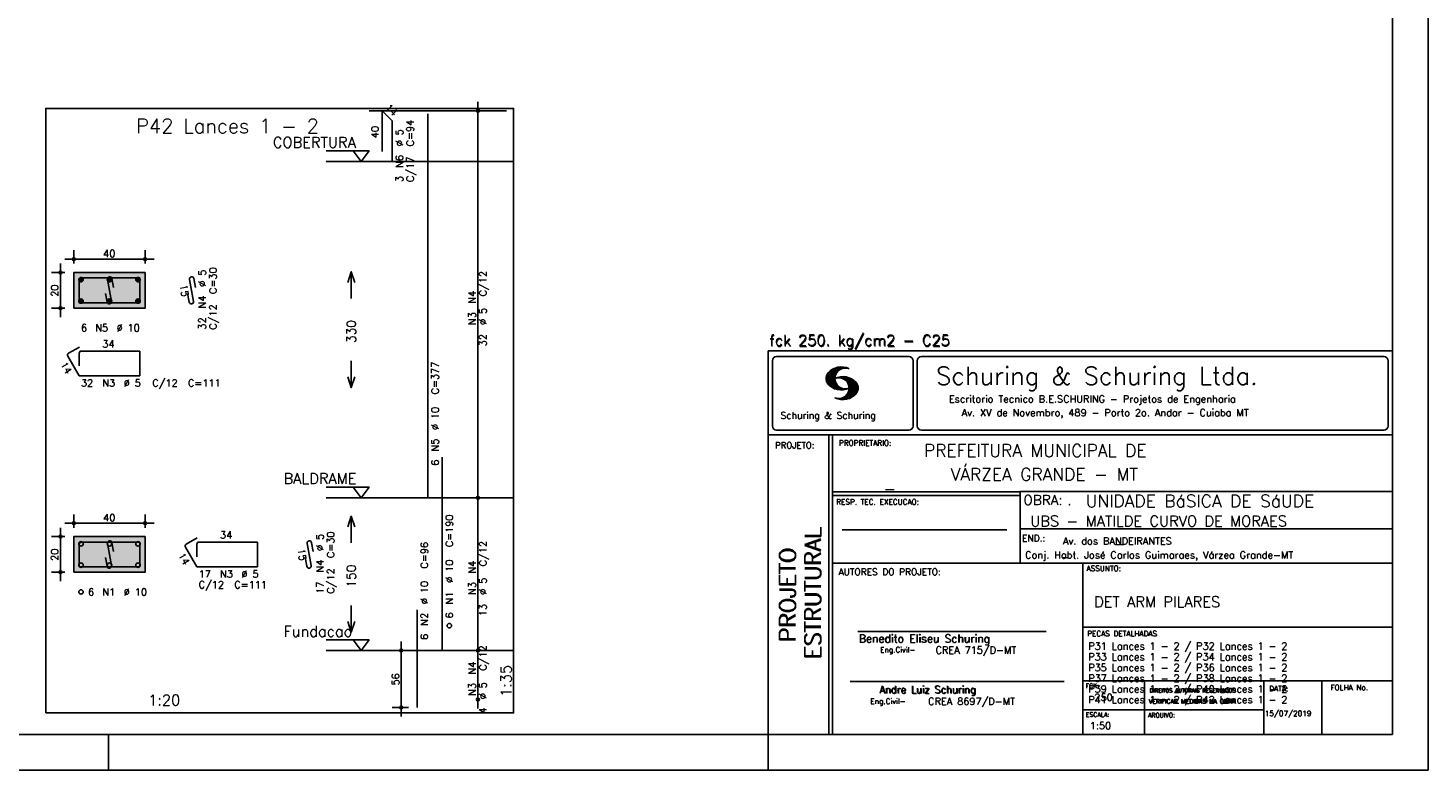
# Model space of a CAD drawing. Extents: x 0 to 84.1, y 0 to 59.4.
# Tile 5 of 8: x 44.8 to 84.1, y 0 to 20.8. Entities that reach past the tile are written whole.
import ezdxf

# ---------------------------------------------------------------- set-up
doc = ezdxf.new("R2010")
doc.units = 0
doc.linetypes.add('ESTILO_TQS_0002', pattern=[0.4, 0.1, -0.3])
for name, color, linetype in [('1', 1, 'CONTINUOUS'), ('2', 2, 'CONTINUOUS'), ('3', 3, 'CONTINUOUS'), ('4', 4, 'CONTINUOUS'), ('6', 6, 'CONTINUOUS'), ('7', 7, 'CONTINUOUS')]:
    doc.layers.add(name, color=color, linetype=linetype)
doc.styles.get("Standard").update_dxf_attribs({"font": 'ROMANS.SHX'})

msp = doc.modelspace()

# ---------------------------------------------------------------- linework, layer by layer
at = {"layer": '1', "linetype": 'CONTINUOUS'}
for points in [[(45.345, 1.6), (58.46, 1.6), (58.46, 18.557143), (45.345, 18.557143), (45.345, 1.6)], [(58.26, 18.492857), (54.41, 18.492857)], [(58.26, 18.492857), (54.41, 18.492857)], [(53.21, 17.364286), (54.41, 17.364286), (54.185, 17.064286), (53.96, 17.364286)], [(58.46, 17.064286), (53.21, 17.064286)], [(53.21, 7.935714), (54.41, 7.935714), (54.185, 7.635714), (53.96, 7.935714)], [(58.46, 7.635714), (53.21, 7.635714)], [(53.21, 3.65), (54.41, 3.65), (54.185, 3.35), (53.96, 3.65)], [(58.46, 3.35), (53.21, 3.35)]]:
    msp.add_lwpolyline(points, dxfattribs=at)
at = {"layer": '1', "linetype": 'ESTILO_TQS_0002'}
for points in [[(46.13, 12.9525), (48.13, 12.9525), (48.13, 13.9525), (46.13, 13.9525), (46.13, 12.9525)], [(46.13, 5.545357), (48.13, 5.545357), (48.13, 6.545357), (46.13, 6.545357), (46.13, 5.545357)]]:
    msp.add_lwpolyline(points, dxfattribs=at)
at = {"layer": '2', "linetype": 'CONTINUOUS'}
for p, q in [((84.100006, 0), (84.100006, 59.400002)), ((57.46, 7.385714), (57.46, 18.742857)), ((57.46, 18.492857), (57.46, 18.492857)), ((46.13, 14.2025), (46.13, 14.5775)), ((48.13, 14.2025), (48.13, 14.5775)), ((45.755, 12.7025), (45.755, 14.2025)), ((45.88, 14.3275), (48.38, 14.3275)), ((45.88, 13.9525), (45.505, 13.9525)), ((46.13, 13.9525), (46.13, 13.9525)), ((46.13, 13.9525), (46.13, 13.9525)), ((48.13, 13.9525), (48.13, 13.9525)), ((45.88, 12.9525), (45.505, 12.9525)), ((46.13, 12.9525), (46.13, 12.9525)), ((65.600006, 11.755142), (83.100006, 11.755135)), ((65.600006, 1), (65.600006, 11.755142)), ((65.715988, 11.477417), (65.715988, 9.648308)), ((65.832489, 11.593918), (69.548996, 11.593918)), ((69.665497, 11.477417), (69.665497, 9.648308)), ((69.778748, 11.477417), (69.778748, 9.648308)), ((69.895248, 11.593918), (82.867508, 11.593918)), ((82.984009, 11.477417), (82.984009, 9.648308)), ((67.221771, 10.985771), (67.52832, 11.29232)), ((67.222122, 10.971992), (67.545929, 11.295792)), ((67.222168, 11.000305), (67.508011, 11.286148)), ((67.222488, 10.958214), (67.56427, 11.300003)), ((67.224365, 11.016647), (67.488403, 11.280685)), ((67.224472, 10.94606), (67.581131, 11.302727)), ((67.226578, 11.03299), (67.465408, 11.271812)), ((67.2267, 10.934158), (67.596313, 11.303772)), ((67.228943, 10.922256), (67.612335, 11.305649)), ((67.232178, 10.911354), (67.626831, 11.306015)), ((67.232437, 11.052986), (67.439468, 11.26001)), ((67.235916, 10.900948), (67.642014, 11.307053)), ((67.239258, 11.073952), (67.410522, 11.245209)), ((67.239655, 10.890556), (67.656281, 11.307182)), ((67.243561, 10.880333), (67.66925, 11.306015)), ((67.248611, 10.871239), (67.520584, 11.143219)), ((67.252747, 11.10157), (67.374313, 11.223145)), ((67.253647, 10.862129), (67.502121, 11.110611)), ((67.258682, 10.853035), (67.491592, 11.085945)), ((67.264267, 10.84449), (67.483597, 11.06382)), ((67.270782, 10.836868), (67.47966, 11.045746)), ((67.277298, 10.829247), (67.475876, 11.027817)), ((67.283813, 10.821625), (67.474167, 11.011971)), ((67.290558, 10.814232), (67.473114, 10.99678)), ((67.531494, 10.998619), (67.546158, 11.013283)), ((67.548691, 11.001663), (67.565323, 11.018303)), ((67.563156, 11.001991), (67.584885, 11.023735)), ((67.577606, 11.002319), (67.601898, 11.026611)), ((67.592072, 11.002647), (67.619476, 11.030045)), ((67.604584, 11.001007), (67.635239, 11.03167)), ((67.608673, 11.2313), (67.68306, 11.305702)), ((67.617233, 10.999535), (67.651505, 11.033806)), ((67.62999, 10.998154), (67.666199, 11.034363)), ((67.638062, 11.246552), (67.69574, 11.30423)), ((67.64122, 10.995239), (67.680893, 11.03492)), ((67.652435, 10.992317), (67.695602, 11.035484)), ((67.662872, 11.257233), (67.708405, 11.302757)), ((67.664337, 10.990074), (67.708984, 11.034729)), ((67.674881, 10.986488), (67.72316, 11.034767)), ((67.681976, 11.262199), (67.721237, 11.30146)), ((67.684326, 10.981789), (67.736191, 11.033653)), ((67.694321, 10.977654), (67.748459, 11.031792)), ((67.702469, 11.268562), (67.733063, 11.299149)), ((67.704605, 10.973801), (67.761597, 11.0308)), ((67.71431, 10.969368), (67.773758, 11.028824)), ((67.718491, 11.270424), (67.744904, 11.296837)), ((67.722412, 10.963333), (67.785233, 11.026146)), ((67.732498, 10.959282), (67.797607, 11.024391)), ((67.734482, 11.272285), (67.757004, 11.294807)), ((67.740387, 10.953033), (67.808838, 11.021484)), ((67.749115, 10.947632), (67.819702, 11.018219)), ((67.750473, 11.274147), (67.768555, 11.292221)), ((67.756165, 10.940536), (67.830765, 11.015137)), ((67.765198, 10.93544), (67.841873, 11.012115)), ((67.77211, 10.928207), (67.852234, 11.008339)), ((67.779831, 10.921783), (67.86261, 11.004555)), ((67.785919, 10.913734), (67.873306, 11.001122)), ((67.794006, 10.907692), (67.883316, 10.997002)), ((67.799911, 10.899467), (67.892731, 10.992279)), ((67.296936, 10.807419), (67.470306, 10.980797)), ((67.304733, 10.800133), (67.473206, 10.968597)), ((67.311829, 10.793083), (67.474121, 10.955383)), ((67.319168, 10.786293), (67.475159, 10.942276)), ((67.326828, 10.779808), (67.477615, 10.930595)), ((67.334488, 10.773323), (67.480087, 10.918922)), ((67.342133, 10.766846), (67.482544, 10.907249)), ((67.350098, 10.760674), (67.485901, 10.896469)), ((67.358337, 10.754768), (67.489655, 10.886078)), ((67.366577, 10.748863), (67.493408, 10.875694)), ((67.374802, 10.742966), (67.497208, 10.865356)), ((67.383392, 10.737427), (67.502075, 10.856102)), ((67.392227, 10.732109), (67.506958, 10.84684)), ((67.401062, 10.726807), (67.511841, 10.837578)), ((67.409882, 10.721497), (67.516922, 10.828537)), ((67.419189, 10.71666), (67.522842, 10.820305)), ((67.428635, 10.711967), (67.528748, 10.812088)), ((67.43808, 10.707275), (67.534668, 10.803864)), ((67.44754, 10.702599), (67.540802, 10.79586)), ((67.457642, 10.698563), (67.547699, 10.78862)), ((67.467743, 10.694519), (67.554611, 10.781387)), ((67.477829, 10.690483), (67.561508, 10.774155)), ((67.488205, 10.686714), (67.568588, 10.767105)), ((67.499008, 10.683372), (67.576477, 10.760849)), ((67.509796, 10.680031), (67.584366, 10.754601)), ((67.520599, 10.676697), (67.592255, 10.74836)), ((67.532074, 10.674026), (67.600327, 10.742287)), ((67.543625, 10.671448), (67.609238, 10.737053)), ((67.555176, 10.668869), (67.618134, 10.731819)), ((67.5672, 10.666748), (67.627045, 10.726585)), ((67.579605, 10.665009), (67.636261, 10.721664)), ((67.591995, 10.663277), (67.646255, 10.717522)), ((67.604782, 10.661919), (67.65625, 10.713379)), ((67.618134, 10.66114), (67.666229, 10.709244)), ((67.6315, 10.660355), (67.67691, 10.705772)), ((67.645309, 10.660042), (67.688126, 10.70285)), ((67.65976, 10.660355), (67.699341, 10.699936)), ((67.671295, 10.38913), (68.095734, 10.813568)), ((67.67421, 10.660667), (67.710678, 10.697136)), ((67.685135, 10.388832), (68.100952, 10.804665)), ((67.690598, 10.661674), (67.723846, 10.694931)), ((67.698959, 10.388527), (68.104996, 10.794571)), ((67.70816, 10.663521), (67.737625, 10.692986)), ((67.713776, 10.389206), (68.107529, 10.782967)), ((67.725296, 10.665939), (67.750778, 10.691422)), ((67.728806, 10.390091), (68.110825, 10.77211)), ((67.741867, 10.668861), (67.765747, 10.692741)), ((67.744095, 10.391251), (68.114105, 10.761261)), ((67.760269, 10.672806), (67.780136, 10.69268)), ((67.760544, 10.393555), (68.11557, 10.748596)), ((67.776978, 10.395859), (68.117249, 10.736137)), ((67.780106, 10.677895), (67.794464, 10.692261)), ((67.794464, 10.692261), (67.796539, 10.694336)), ((67.794861, 10.399597), (68.118942, 10.723679)), ((67.798126, 10.683296), (67.810562, 10.69574)), ((67.806625, 10.892029), (67.902451, 10.987854)), ((67.811752, 10.883018), (67.912231, 10.983505)), ((67.813049, 10.403664), (68.118515, 10.709122)), ((67.817169, 10.689835), (67.825378, 10.698044)), ((67.817657, 10.874802), (67.921875, 10.979012)), ((67.822357, 10.554344), (68.091095, 10.823074)), ((67.823761, 10.866768), (67.930435, 10.973442)), ((67.829498, 10.858353), (67.940002, 10.968857)), ((67.832825, 10.409302), (68.118134, 10.694611)), ((67.833084, 10.695976), (67.839569, 10.702461)), ((67.833527, 10.848244), (67.948654, 10.963379)), ((67.838394, 10.838989), (67.957047, 10.957634)), ((67.840729, 10.586838), (68.086777, 10.832893)), ((67.843323, 10.829773), (67.965561, 10.952019)), ((67.848358, 10.817596), (67.975677, 10.944923)), ((67.848709, 10.608963), (68.081818, 10.842072)), ((67.852341, 10.806755), (67.985031, 10.939453)), ((67.853302, 10.415634), (68.117767, 10.680092)), ((67.856201, 10.794724), (67.99379, 10.932312)), ((67.856934, 10.63131), (68.075089, 10.849472)), ((67.859863, 10.781189), (68.003067, 10.924393)), ((67.860703, 10.649239), (68.070358, 10.858894)), ((67.862656, 10.768639), (68.011749, 10.91774)), ((67.865173, 10.667847), (68.063507, 10.866165)), ((67.865234, 10.753647), (68.02092, 10.90934)), ((67.866241, 10.683037), (68.057556, 10.874352)), ((67.866318, 10.73967), (68.029205, 10.90255)), ((67.867294, 10.698235), (68.049774, 10.880722)), ((67.867905, 10.725861), (68.036682, 10.894646)), ((67.868118, 10.711845), (68.043793, 10.887527)), ((67.876404, 10.424599), (68.113495, 10.66169)), ((67.901276, 10.435333), (68.110229, 10.644287)), ((67.929581, 10.449501), (68.101624, 10.621544)), ((67.550323, 10.409546), (67.562592, 10.421799)), ((67.561462, 10.40654), (67.576416, 10.421486)), ((67.572601, 10.403542), (67.590225, 10.421173)), ((67.583755, 10.400551), (67.606155, 10.422958)), ((67.595673, 10.398346), (67.622162, 10.424828)), ((67.607605, 10.396141), (67.639587, 10.428116)), ((67.619553, 10.393929), (67.658707, 10.43309)), ((67.632141, 10.392387), (67.679932, 10.440178)), ((67.644958, 10.391075), (67.704071, 10.450188)), ((67.657776, 10.389755), (67.737152, 10.469131)), ((67.966125, 10.471909), (68.08902, 10.594803)), ((68.045029, 10.536674), (68.057724, 10.54937)), ((65.832489, 9.531807), (69.548996, 9.531807)), ((69.895248, 9.531807), (82.867508, 9.531807)), ((65.600006, 9.399994), (83.100006, 9.399994)), ((67.300385, 5.799995), (67.300385, 9.399994)), ((67.400391, 5.799995), (67.400391, 9.399994)), ((83.100006, 9.399994), (83.100006, 1)), ((57.46, 3.1), (57.46, 7.885714)), ((57.46, 7.635714), (57.46, 7.635714)), ((57.46, 7.635714), (57.46, 7.635714)), ((72.668579, 7.799995), (67.400391, 7.799995)), ((72.668579, 7.699995), (67.400391, 7.699995)), ((83.100006, 7.814748), (72.656072, 7.814748)), ((72.668579, 6.816429), (72.668579, 7.814748)), ((46.13, 6.795357), (46.13, 7.170357)), ((48.13, 6.795357), (48.13, 7.170357)), ((45.755, 5.295357), (45.755, 6.795357)), ((45.88, 6.920357), (48.38, 6.920357)), ((67.670311, 6.739054), (72.288887, 6.739054)), ((72.668579, 6.816429), (72.668579, 5.799995)), ((72.668579, 6.7647), (83.100006, 6.764707)), ((45.88, 6.545357), (45.505, 6.545357)), ((46.13, 6.545357), (46.13, 6.545357)), ((46.13, 6.545357), (46.13, 6.545357)), ((48.13, 6.545357), (48.13, 6.545357)), ((45.88, 5.545357), (45.505, 5.545357)), ((46.13, 5.545357), (46.13, 5.545357)), ((67.300385, 1), (67.300385, 5.799995)), ((67.400391, 1), (67.400391, 5.799995)), ((67.400391, 5.799995), (83.100006, 5.799995)), ((74.420959, 4.799995), (74.420959, 5.799995)), ((74.420959, 1), (74.420959, 4.799995)), ((74.420958, 4.005768), (83.100005, 4.005775)), ((55.31, 1.5), (55.31, 3.6)), ((57.46, 1.728571), (57.46, 3.6)), ((68.11142, 3.880456), (73.389854, 3.880456)), ((55.51, 3.35), (55.06, 3.35)), ((55.76, 3.35), (55.76, 3.35)), ((57.46, 3.35), (57.46, 3.35)), ((57.46, 3.35), (57.46, 3.35)), ((67.897606, 2.480272), (73.894493, 2.480272)), ((74.420959, 2.505768), (83.100006, 2.505775)), ((76.14679, 1), (76.14679, 2.505775)), ((79.496475, 1), (79.496475, 2.505775)), ((81.120974, 1), (81.120974, 2.505774)), ((57.46, 1.978571), (57.46, 1.978571)), ((55.51, 1.75), (55.06, 1.75)), ((55.76, 1.75), (55.76, 1.75)), ((74.420959, 1.691734), (79.496475, 1.691742)), ((47.100006, 0), (47.100006, 1)), ((65.600006, 0), (65.600006, 1)), ((83.100006, 1), (65.600006, 1)), ((0, 0), (84.100006, 0))]:
    msp.add_line(p, q, dxfattribs=at)
for points in [[(83.100006, 1), (2.5, 1), (2.5, 58.400002), (83.100006, 58.400002), (83.100006, 1)], [(46.13, 12.9525), (48.13, 12.9525), (48.13, 13.9525), (46.13, 13.9525), (46.13, 12.9525)], [(53.81, 13.675), (53.91, 13.975), (54.01, 13.675)], [(53.91, 13.225), (53.91, 13.975)], [(53.91, 11.475), (53.91, 10.725)], [(53.81, 11.025), (53.91, 10.725), (54.01, 11.025)], [(53.81, 6.817857), (53.91, 7.117857), (54.01, 6.817857)], [(53.91, 6.367857), (53.91, 7.117857)], [(46.13, 5.545357), (48.13, 5.545357), (48.13, 6.545357), (46.13, 6.545357), (46.13, 5.545357)], [(53.91, 4.617857), (53.91, 3.867857)], [(53.81, 4.167857), (53.91, 3.867857), (54.01, 4.167857)]]:
    msp.add_lwpolyline(points, dxfattribs=at)
for centre, radius in [((57.46, 18.492857), 0.041625), ((57.46, 18.492857), 0.02075), ((46.13, 14.3275), 0.04), ((46.13, 14.3275), 0.02), ((48.13, 14.3275), 0.04), ((48.13, 14.3275), 0.02), ((45.755, 13.9525), 0.04), ((45.755, 13.9525), 0.02), ((45.755, 12.9525), 0.04), ((45.755, 12.9525), 0.02), ((57.46, 7.635714), 0.041625), ((57.46, 7.635714), 0.041625), ((57.46, 7.635714), 0.02075), ((57.46, 7.635714), 0.02075), ((46.13, 6.920357), 0.04), ((46.13, 6.920357), 0.02), ((48.13, 6.920357), 0.04), ((48.13, 6.920357), 0.02), ((45.755, 6.545357), 0.04), ((45.755, 6.545357), 0.02), ((45.755, 5.545357), 0.04), ((45.755, 5.545357), 0.02), ((55.31, 3.35), 0.04), ((55.31, 3.35), 0.02), ((57.46, 3.35), 0.041625), ((57.46, 3.35), 0.041625), ((57.46, 3.35), 0.02075), ((57.46, 3.35), 0.02075), ((57.46, 1.978571), 0.041625), ((57.46, 1.978571), 0.02075), ((55.31, 1.75), 0.04), ((55.31, 1.75), 0.02)]:
    msp.add_circle(centre, radius, dxfattribs=at)
for centre, radius, start, end in [((65.832489, 11.477417), 0.116502, 90, 180), ((69.548996, 11.477417), 0.116502, 0, 90), ((69.895248, 11.477417), 0.116502, 90, 180), ((82.867508, 11.477417), 0.116502, 0, 90), ((67.465149, 10.982269), 0.243989, 140.229431, 231.895096), ((67.648087, 10.815277), 0.491555, 63.393265, 138.909058), ((67.763229, 10.98333), 0.291044, 68.851509, 291.148499), ((67.692337, 10.543831), 0.491555, 41.090942, 116.606735), ((67.577194, 10.711891), 0.291044, 248.851501, 111.148491), ((67.648087, 11.15139), 0.491555, 218.229782, 296.60672), ((67.875275, 10.710823), 0.243989, 308.104889, 39.770576), ((67.692337, 10.879951), 0.491555, 243.393265, 321.770233), ((65.832489, 9.648308), 0.116502, 180, 270), ((69.548996, 9.648308), 0.116502, 270, 0), ((69.895248, 9.648308), 0.116502, 180, 270), ((82.867508, 9.648308), 0.116502, 270, 0)]:
    msp.add_arc(centre, radius, start, end, dxfattribs=at)
for points in [[(46.13, 12.9525), (48.13, 12.9525), (48.13, 13.9525)], [(46.13, 12.9525), (48.13, 13.9525), (46.13, 13.9525)], [(46.13, 12.9525), (46.13, 13.9525), (46.13, 12.9525)], [(46.13, 5.545357), (48.13, 5.545357), (48.13, 6.545357)], [(46.13, 5.545357), (48.13, 6.545357), (46.13, 6.545357)], [(46.13, 5.545357), (46.13, 6.545357), (46.13, 5.545357)]]:
    msp.add_solid(points, dxfattribs=at)
at = {"layer": '3', "linetype": 'CONTINUOUS'}
for p, q in [((46.268156, 13.743689), (46.33881, 13.814343)), ((46.268165, 13.761375), (46.321181, 13.814392)), ((46.271831, 13.729687), (46.352838, 13.810693)), ((46.277882, 13.718059), (46.364471, 13.804649)), ((46.285828, 13.708328), (46.374208, 13.796708)), ((46.295562, 13.700384), (46.382159, 13.786982)), ((46.307198, 13.694343), (46.388158, 13.775303)), ((46.321173, 13.69064), (46.391893, 13.76136)), ((46.338878, 13.690667), (46.391897, 13.743687)), ((47.068156, 13.743689), (47.13881, 13.814343)), ((47.068165, 13.761375), (47.121181, 13.814392)), ((47.071831, 13.729687), (47.152838, 13.810693)), ((47.077882, 13.718059), (47.164471, 13.804649)), ((47.085828, 13.708328), (47.174208, 13.796708)), ((47.095562, 13.700384), (47.182159, 13.786982)), ((47.107198, 13.694343), (47.188158, 13.775303)), ((47.121173, 13.69064), (47.191893, 13.76136)), ((47.138878, 13.690667), (47.191897, 13.743687)), ((47.868156, 13.743689), (47.93881, 13.814343)), ((47.868165, 13.761375), (47.921181, 13.814392)), ((47.871831, 13.729687), (47.952838, 13.810693)), ((47.877882, 13.718059), (47.964471, 13.804649)), ((47.885828, 13.708328), (47.974208, 13.796708)), ((47.895562, 13.700384), (47.982159, 13.786982)), ((47.907198, 13.694343), (47.988158, 13.775303)), ((47.921173, 13.69064), (47.991893, 13.76136)), ((47.938878, 13.690667), (47.991897, 13.743687)), ((46.268156, 13.143689), (46.33881, 13.214343)), ((46.268165, 13.161375), (46.321181, 13.214392)), ((46.271831, 13.129687), (46.352838, 13.210693)), ((46.277882, 13.118059), (46.364471, 13.204649)), ((46.285828, 13.108328), (46.374208, 13.196708)), ((46.295562, 13.100384), (46.382159, 13.186982)), ((46.307198, 13.094343), (46.388158, 13.175303)), ((46.321173, 13.09064), (46.391893, 13.16136)), ((46.338878, 13.090667), (46.391897, 13.143687)), ((47.068156, 13.143689), (47.13881, 13.214343)), ((47.068165, 13.161375), (47.121181, 13.214392)), ((47.071831, 13.129687), (47.152838, 13.210693)), ((47.077882, 13.118059), (47.164471, 13.204649)), ((47.085828, 13.108328), (47.174208, 13.196708)), ((47.095562, 13.100384), (47.182159, 13.186982)), ((47.107198, 13.094343), (47.188158, 13.175303)), ((47.121173, 13.09064), (47.191893, 13.16136)), ((47.138878, 13.090667), (47.191897, 13.143687)), ((47.868156, 13.143689), (47.93881, 13.214343)), ((47.868165, 13.161375), (47.921181, 13.214392)), ((47.871831, 13.129687), (47.952838, 13.210693)), ((47.877882, 13.118059), (47.964471, 13.204649)), ((47.885828, 13.108328), (47.974208, 13.196708)), ((47.895562, 13.100384), (47.982159, 13.186982)), ((47.907198, 13.094343), (47.988158, 13.175303)), ((47.921173, 13.09064), (47.991893, 13.16136)), ((47.938878, 13.090667), (47.991897, 13.143687))]:
    msp.add_line(p, q, dxfattribs=at)
for centre in [(46.33, 13.7525), (47.13, 13.7525), (47.93, 13.7525), (46.33, 13.1525), (47.13, 13.1525), (47.93, 13.1525), (46.33, 6.345357), (47.13, 6.345357), (47.93, 6.345357), (46.33, 5.745357), (47.13, 5.745357), (47.93, 5.745357), (46.33, 4.995357), (56.66, 4.05)]:
    msp.add_circle(centre, 0.0625, dxfattribs=at)
at = {"layer": '4', "linetype": 'CONTINUOUS'}
for p, q in [((46.28, 13.74), (46.28, 13.1025)), ((46.28, 13.74), (46.28, 13.39)), ((46.6925, 13.8025), (46.3425, 13.8025)), ((47.98, 13.8025), (46.3425, 13.8025)), ((47.075065, 13.760134), (47.184935, 13.144866)), ((47.242067, 13.536001), (47.198119, 13.782107)), ((47.98, 13.1025), (47.98, 13.8025)), ((47.061881, 13.122893), (47.017933, 13.368999)), ((46.28, 13.1025), (47.98, 13.1025)), ((46.28, 6.332857), (46.28, 5.695357)), ((46.28, 6.332857), (46.28, 5.982857)), ((46.6925, 6.395357), (46.3425, 6.395357)), ((47.98, 6.395357), (46.3425, 6.395357)), ((47.075065, 6.352991), (47.184935, 5.737724)), ((47.242067, 6.128858), (47.198119, 6.374965)), ((47.98, 5.695357), (47.98, 6.395357)), ((47.061881, 5.71575), (47.017933, 5.961857)), ((46.28, 5.695357), (47.98, 5.695357))]:
    msp.add_line(p, q, dxfattribs=at)
for centre, start, end in [((46.3425, 13.74), 90, 180), ((46.3425, 13.74), 90, 180), ((47.136592, 13.771121), 10.124672, 190.124672), ((47.123408, 13.133879), 190.124672, 10.124672), ((46.3425, 6.332857), 90, 180), ((46.3425, 6.332857), 90, 180), ((47.136592, 6.363978), 10.124672, 190.124672), ((47.123408, 5.726737), 190.124672, 10.124672)]:
    msp.add_arc(centre, 0.0625, start, end, dxfattribs=at)
at = {"layer": '6', "linetype": 'CONTINUOUS'}
for p, q in [((54.77716, 17.35), (54.77716, 18.492857)), ((54.77716, 18.492857), (55.060003, 18.210014)), ((55.060003, 18.210014), (55.060003, 17.067157)), ((56.06, 7.635714), (56.06, 18.407143)), ((49.375065, 13.760134), (49.484935, 13.144866)), ((49.542067, 13.536001), (49.498119, 13.782107)), ((49.361881, 13.122893), (49.317933, 13.368999)), ((46.287235, 11.864968), (45.984127, 11.689968)), ((45.96125, 11.604591), (46.28, 11.0525)), ((46.28, 11.69), (46.28, 11.34)), ((47.98, 11.7525), (46.3425, 11.7525)), ((47.98, 11.0525), (47.98, 11.7525)), ((46.28, 11.0525), (47.98, 11.0525)), ((56.46, 3.35), (56.46, 8.778571)), ((49.587235, 6.507825), (49.284127, 6.332825)), ((49.58, 6.332857), (49.58, 5.982857)), ((51.28, 6.395357), (49.6425, 6.395357)), ((51.28, 5.695357), (51.28, 6.395357)), ((52.675065, 6.352991), (52.784935, 5.737724)), ((52.842067, 6.128858), (52.798119, 6.374965)), ((49.26125, 6.247448), (49.58, 5.695357)), ((52.661881, 5.71575), (52.617933, 5.961857)), ((49.58, 5.695357), (51.28, 5.695357)), ((55.76, 1.75), (55.76, 4.492857))]:
    msp.add_line(p, q, dxfattribs=at)
for centre, start, end in [((49.436592, 13.771121), 10.124672, 190.124672), ((49.423408, 13.133879), 190.124672, 10.124672), ((46.015377, 11.635841), 120, 210), ((46.3425, 11.69), 90, 180), ((49.315377, 6.278698), 120, 210), ((49.6425, 6.332857), 90, 180), ((52.736592, 6.363978), 10.124672, 190.124672), ((52.723408, 5.726737), 190.124672, 10.124672)]:
    msp.add_arc(centre, 0.0625, start, end, dxfattribs=at)

# ---------------------------------------------------------------- texts
at = {"layer": '1', "linetype": 'CONTINUOUS'}
for s, height, p in [('COBERTURA', 0.3, (51.71, 17.454286)), ('PREFEITURA MUNICIPAL DE', 0.35, (69.967754, 8.785075)), ('BALDRAME', 0.3, (52.01, 8.025714)), ('VÁRZEA GRANDE - MT', 0.35, (70.716987, 8.118506)), ('_', 0.35, (68.88924, 7.899706)), ('.', 0.3, (73.984333, 7.423969)), ('UNIDADE BáSICA DE SáUDE', 0.35, (74.501919, 7.371094)), ('UBS - MATILDE CURVO DE MORAES', 0.3, (72.946369, 6.831837)), ('Av. dos BANDEIRANTES', 0.2, (73.86333, 6.322955)), ('_', 0.35, (75.330094, 6.362007)), ('Conj. Habt. José Carlos Guimaraes, Várzea Grande-MT', 0.2, (72.803273, 5.930193)), ('_', 0.2, (73.86333, 5.982955)), ('DET ARM PILARES', 0.3, (74.737424, 4.567268)), ('Fundacao', 0.3, (52.01, 3.74)), ('P31 Lances 1 - 2 / P32 Lances 1 - 2', 0.2, (74.571808, 3.37457)), ('P33 Lances 1 - 2 / P34 Lances 1 - 2', 0.2, (74.571808, 3.07457)), ('P35 Lances 1 - 2 / P36 Lances 1 - 2', 0.2, (74.571808, 2.77457)), ('P37 Lances 1 - 2 / P38 Lances 1 - 2', 0.2, (74.571808, 2.47457)), ('P39 Lances 1 - 2 / P40 Lances 1 - 2', 0.2, (74.571808, 2.17457)), ('P41 Lances 1 - 2 / P42 Lances 1 - 2', 0.2, (74.571808, 1.87457)), ('250', 0.2, (74.745692, 1.940266)), ('15/07/2019', 0.15, (79.520414, 1.512631))]:
    msp.add_text(s, height=height, dxfattribs=at).set_placement(p)
at = {"layer": '2', "linetype": 'CONTINUOUS'}
for s, height, rotation, p in [('14', 0.2, 315, (54.847871, 18.563568)), ('C=94', 0.2, 90, (55.66, 17.492857)), ('40', 0.2, 90, (54.67716, 17.721429)), ('%%c 5', 0.2, 90, (55.36, 17.492857)), ('N6', 0.2, 90, (55.36, 16.892857)), ('C/17', 0.2, 90, (55.66, 16.492857)), ('3', 0.2, 90, (55.36, 16.492857)), ('%%c 5', 0.2, 90, (49.83, 13.5525)), ('C=30', 0.2, 90, (50.13, 13.3525)), ('C/12', 0.2, 90, (57.7, 13.284286)), ('20', 0.2, 90, (45.695, 13.2725)), ('15', 0.2, 280.124672, (49.099514, 13.596648)), ('N4', 0.2, 90, (57.4, 13.084286)), ('N4', 0.2, 90, (49.83, 12.9525)), ('32', 0.2, 90, (49.83, 12.3525)), ('C/12', 0.2, 90, (50.13, 12.3525)), ('N3', 0.2, 90, (57.4, 12.484286)), ('%%c 5', 0.2, 90, (57.7, 12.484286)), ('330', 0.25, 90, (54.035, 11.975)), ('32', 0.2, 90, (57.7, 11.884286)), ('14', 0.2, 300, (45.745192, 11.378814)), ('C=377', 0.2, 90, (56.36, 10.535714)), ('%%c 10', 0.2, 90, (56.36, 9.535714)), ('N5', 0.2, 90, (56.36, 8.935714)), ('6', 0.2, 90, (56.36, 8.535714)), ('C=190', 0.2, 90, (56.76, 6.25)), ('ESTRUTURAL', 0.45, 90, (67.07373, 3.12536)), ('ESTRUTURAL', 0.45, 90, (67.07373, 3.094507)), ('%%c 5', 0.2, 90, (53.13, 6.145357)), ('C=30', 0.2, 90, (53.43, 5.945357)), ('C/12', 0.2, 90, (57.7, 5.712857)), ('PROJETO', 0.45, 90, (66.369095, 3.606125)), ('PROJETO', 0.45, 90, (66.369095, 3.575272)), ('20', 0.2, 90, (45.695, 5.865357)), ('14', 0.2, 300, (49.045192, 6.021671)), ('15', 0.2, 280.124672, (52.399514, 6.189505)), ('C=96', 0.2, 90, (56.06, 5.65)), ('N4', 0.2, 90, (53.13, 5.545357)), ('C/12', 0.2, 90, (53.43, 4.945357)), ('150', 0.25, 90, (54.035, 5.117857)), ('%%c 10', 0.2, 90, (56.76, 5.25)), ('N4', 0.2, 90, (57.4, 5.512857)), ('17', 0.2, 90, (53.13, 4.945357)), ('%%c 10', 0.2, 90, (56.06, 4.65)), ('N3', 0.2, 90, (57.4, 4.912857)), ('%%c 5', 0.2, 90, (57.7, 4.912857)), ('N1', 0.2, 90, (56.76, 4.65)), ('N2', 0.2, 90, (56.06, 4.05)), ('6', 0.2, 90, (56.76, 4.25)), ('13', 0.2, 90, (57.7, 4.312857)), ('6', 0.2, 90, (56.06, 3.65)), ('C/12', 0.2, 90, (57.7, 2.784286)), ('N4', 0.2, 90, (57.4, 2.684286)), ('1:35', 0.3, 90, (58.4, 2.05)), ('56', 0.2, 90, (55.25, 2.37)), ('N3', 0.2, 90, (57.4, 2.084286)), ('%%c 5', 0.2, 90, (57.7, 1.984286)), ('4', 0.2, 90, (57.7, 1.584286))]:
    msp.add_text(s, height=height, rotation=rotation, dxfattribs=at).set_placement(p)
for s, height, p in [('2', 0.01, (58.25, 17.064286)), ('40', 0.2, (46.95, 14.3875)), ('6', 0.2, (46.33, 12.3025)), ('N5', 0.2, (46.73, 12.3025)), ('%%c 10', 0.2, (47.33, 12.3025)), ('fck 250. kg/cm2 - C25', 0.3, (65.628578, 11.907463)), ('fck 250. kg/cm2 - C25', 0.3, (65.641754, 11.880586)), ('34', 0.2, (46.93, 11.8525)), ('Schuring & Schuring Ltda.', 0.5, (70.306839, 10.806786)), ('32', 0.2, (46.33, 10.7525)), ('N3', 0.2, (46.93, 10.7525)), ('%%c 5', 0.2, (47.53, 10.7525)), ('C/12', 0.2, (48.33, 10.7525)), ('C=111', 0.2, (49.33, 10.7525)), ('Escritorio Tecnico B.E.SCHURING - Projetos de Engenharia', 0.2, (70.664673, 10.308487)), ('Schuring & Schuring', 0.19, (65.944336, 9.851486)), ('Av. XV de Novembro, 489 - Porto 2o. Andar - Cuiaba MT', 0.2, (71.023193, 9.925888)), ('PROJETO:', 0.175, (65.793152, 9.02159)), ('PROPRIETARIO:', 0.15, (67.584534, 9.097366)), ('1', 0.01, (58.25, 7.635714)), ('RESP. TEC. EXECUCAO:', 0.15, (67.506004, 7.444514)), ('OBRA:', 0.278755, (72.755102, 7.434759)), ('40', 0.2, (46.95, 6.980357)), ('34', 0.2, (50.23, 6.495357)), ('END.:', 0.185837, (72.717902, 6.410233)), ('17', 0.2, (49.63, 5.395357)), ('N3', 0.2, (50.23, 5.395357)), ('%%c 5', 0.2, (50.83, 5.395357)), ('AUTORES DO PROJETO:', 0.185837, (67.572014, 5.463953)), ('ASSUNTO:', 0.15, (74.525462, 5.581304)), ('%%c 10', 0.2, (47.53, 4.895357)), ('C/12', 0.2, (49.63, 5.095357)), ('C=111', 0.2, (50.63, 5.095357)), ('6', 0.2, (46.53, 4.895357)), ('N1', 0.2, (46.93, 4.895357)), ('Benedito Eliseu Schuring', 0.22, (68.138321, 3.577287)), ('Benedito Eliseu Schuring', 0.22, (68.149795, 3.577287)), ('PECAS DETALHADAS', 0.15, (74.54287, 3.751117)), ('0', 0.01, (58.25, 3.35)), ('Eng.Civil-', 0.15, (68.737209, 3.298847)), ('CREA 715/D-MT', 0.2, (70.290742, 3.262761)), ('Andre Luiz Schuring', 0.2, (68.716738, 2.158081)), ('Andre Luiz Schuring', 0.2, (68.734296, 2.149201)), ('FCK:', 0.125, (74.500763, 2.299423)), ('DATA:', 0.15, (79.648044, 2.2071)), ('FOLHA No.', 0.15, (81.365514, 2.23814)), ('1:20', 0.3, (48.2125, 1.81)), ('Eng.Civil-', 0.15, (68.462773, 1.853248)), ('CREA 8697/D-MT', 0.2, (70.08334, 1.825346)), ('VERIFICAR MEDIDAS NA OBRA', 0.125, (76.271484, 1.861862)), ('VERIFICAR MEDIDAS NA OBRA', 0.125, (76.280457, 1.861862)), ('DIREITOS AUTORAIS RESERVADOS', 0.11, (76.294724, 2.176125)), ('DIREITOS AUTORAIS RESERVADOS', 0.11, (76.303696, 2.176125)), ('ESCALA:', 0.125, (74.507034, 1.490738)), ('ARQUIVO:', 0.125, (76.249054, 1.475601)), ('1:50', 0.2, (74.617035, 1.144112))]:
    msp.add_text(s, height=height, dxfattribs=at).set_placement(p)
at = {"layer": '7', "linetype": 'CONTINUOUS'}
msp.add_text('P42 Lances 1 - 2', height=0.4, dxfattribs=at).set_placement((47.8775, 17.864286))

doc.saveas('drawing.dxf')
